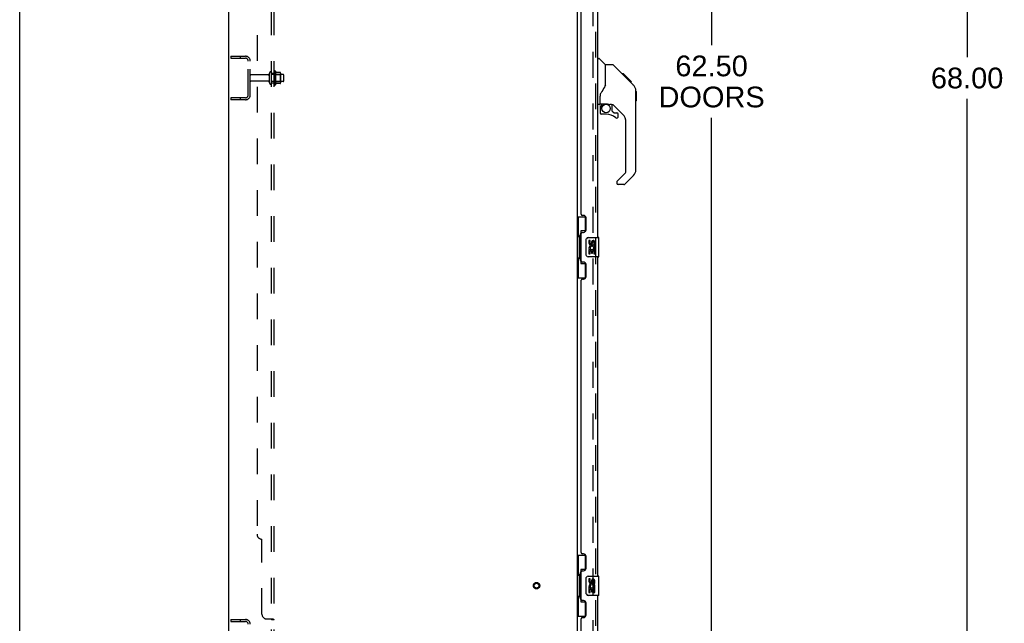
# Model space of a CAD drawing. Header units: inches. Extents: x 0 to 243, y 0 to 157.
# Tile 4 of 63: x 0 to 51, y 52 to 84. Entities that reach past the tile are written whole.
import ezdxf

# ---------------------------------------------------------------- set-up
doc = ezdxf.new("R2010")
doc.units = ezdxf.units.IN
doc.header["$LTSCALE"] = 13.357143
doc.header["$MEASUREMENT"] = 0
doc.linetypes.add('HIDDEN', pattern=[0.2, 0.1, -0.1])
doc.layers.get('0').update_dxf_attribs({"linetype": 'CONTINUOUS'})
for name, color, linetype in [('DEFAULT_2', 8, 'HIDDEN'), ('DIMENSIONS', 7, 'CONTINUOUS'), ('LEFTHAND_DOOR_ASSEMBLY', 7, 'CONTINUOUS'), ('RIGHTHAND_DOOR_ASSEMBLY', 7, 'CONTINUOUS'), ('SUBPANEL', 7, 'CONTINUOUS')]:
    doc.layers.add(name, color=color, linetype=linetype)
doc.styles.get("Standard").update_dxf_attribs({"font": 'arial.ttf'})
doc.dimstyles.new('DIMSTYLE_1', dxfattribs={"dimtxt": 1.071429, "dimasz": 1.428571, "dimexe": 0.09, "dimexo": 0.07, "dimgap": 0.0375, "dimtad": 0, "dimtih": 1, "dimtoh": 1, "dimzin": 4, "dimdsep": 46, "dimtxsty": 'Standard', "dimblk": '_FILLED', "dimblk1": '_FILLED', "dimblk2": '_FILLED', "dimcen": 0.09, "dimadec": 3, "dimazin": 1, "dimtfac": 1, "dimtdec": 3, "dimtofl": 0, "dimtmove": 0, "dimatfit": 3, "dimldrblk": '_FILLED', "dimfxl": 0, "dimtolj": 1, "dimtzin": 4, "dimarcsym": 0})

# ---------------------------------------------------------------- blocks, each defined once
blk = doc.blocks.new('_FILLED')
at = {"color": 0, "linetype": 'ByBlock'}
blk.add_solid([(0, 0), (-1, 0.2), (-1, -0.2)], dxfattribs=at)
blk = doc.blocks.new('*D9')
at = {"layer": 'DIMENSIONS', "color": 2, "linetype": 'Continuous'}
for p, q in [((30.624, 111.925), (37.04, 111.925)), ((35.754, 111.925), (35.754, 82.371)), ((35.754, 49.425), (35.754, 78.621)), ((30.624, 49.425), (37.04, 49.425))]:
    blk.add_line(p, q, dxfattribs=at)
at = {"layer": 'DIMENSIONS', "color": 2, "linetype": 'Continuous', "xscale": 1.4285714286, "yscale": 1.4285714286, "zscale": 1.4285714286}
for p, rotation in [((35.754, 111.925), 90), ((35.754, 49.425), 270)]:
    blk.add_blockref('_FILLED', p, dxfattribs=dict(at, rotation=rotation))
at = {"layer": 'DIMENSIONS', "color": 2, "linetype": 'Continuous', "insert": (35.754, 81.836), "char_height": 1.0714, "width": 5.48062, "attachment_point": 2, "line_spacing_factor": 0.9}
blk.add_mtext('62.50\\PDOORS', dxfattribs=at)
blk = doc.blocks.new('*D12')
at = {"layer": 'DIMENSIONS', "color": 2, "linetype": 'Continuous'}
for p, q in [((50.81, 114.675), (47.672, 114.675)), ((48.958, 114.675), (48.958, 81.746)), ((48.958, 46.675), (48.958, 79.604)), ((50.81, 46.675), (47.672, 46.675))]:
    blk.add_line(p, q, dxfattribs=at)
at = {"layer": 'DIMENSIONS', "color": 2, "linetype": 'Continuous', "xscale": 1.4285714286, "yscale": 1.4285714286, "zscale": 1.4285714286}
for p, rotation in [((48.958, 114.675), 90), ((48.958, 46.675), 270)]:
    blk.add_blockref('_FILLED', p, dxfattribs=dict(at, rotation=rotation))
at = {"layer": 'DIMENSIONS', "color": 2, "linetype": 'Continuous', "insert": (48.958, 81.211), "char_height": 1.0714, "width": 3.74403, "attachment_point": 2, "line_spacing_factor": 0.9}
blk.add_mtext('68.00', dxfattribs=at)

msp = doc.modelspace()

# ---------------------------------------------------------------- linework, layer by layer
at = {"color": 7, "linetype": 'Continuous'}
msp.add_line((0, 0), (0, 157.143), dxfattribs=at)
at = {"color": 3, "linetype": 'Continuous'}
for p, q in [((10.813, 46.779), (10.813, 114.571)), ((28.813, 111.227), (28.813, 50.123))]:
    msp.add_line(p, q, dxfattribs=at)
at = {"layer": 'DEFAULT_2', "color": 8, "linetype": 'HIDDEN'}
for p, q in [((29.625, 111.409), (29.625, 49.941)), ((10.917, 81.8), (10.917, 81.696)), ((10.917, 81.8), (11.67, 81.8)), ((10.917, 81.696), (11.67, 81.696)), ((11.387, 81.8), (11.387, 81.696)), ((11.813, 79.797), (11.813, 81.554)), ((11.917, 79.797), (11.917, 81.554)), ((12.907, 80.418), (12.907, 80.933)), ((13.017, 80.418), (13.017, 80.933)), ((13.142, 81.009), (13.142, 80.341)), ((13.212, 81.031), (13.212, 80.319)), ((13.467, 80.953), (13.24, 80.953)), ((13.478, 80.931), (13.478, 80.419)), ((12.844, 80.84), (11.947, 80.84)), ((12.844, 80.51), (11.947, 80.51)), ((13.612, 80.863), (13.017, 80.863)), ((13.612, 80.488), (13.017, 80.488)), ((13.162, 80.859), (13.142, 80.879)), ((13.162, 80.492), (13.142, 80.472)), ((13.162, 80.859), (13.162, 80.492)), ((13.162, 80.859), (13.458, 80.859)), ((13.162, 80.492), (13.458, 80.492)), ((13.467, 80.398), (13.24, 80.398)), ((13.458, 80.859), (13.478, 80.879)), ((13.458, 80.859), (13.458, 80.492)), ((13.458, 80.492), (13.478, 80.472)), ((13.642, 80.518), (13.642, 80.833)), ((10.917, 79.654), (10.917, 79.55)), ((11.67, 79.654), (10.917, 79.654)), ((11.67, 79.55), (10.917, 79.55)), ((11.387, 79.654), (11.387, 79.55)), ((10.917, 52.675), (11.67, 52.675)), ((10.917, 52.675), (10.917, 52.571)), ((10.917, 52.571), (11.67, 52.571)), ((11.387, 52.675), (11.387, 52.571))]:
    msp.add_line(p, q, dxfattribs=at)
for radius in [0.164, 0.124]:
    msp.add_circle((26.709, 54.425), radius, dxfattribs=at)
for centre, radius, start, end in [((11.67, 81.554), 0.246, 0, 90), ((11.67, 81.554), 0.142, 0, 90), ((12.844, 80.903), 0.0625, 270, 360), ((12.962, 80.933), 0.055, 360, 180), ((13.18, 81.009), 0.0384, 34.4497, 180), ((12.612, 80.675), 0.698, 23.9679, 30.6631), ((13.258, 80.963), 0.01, 203.9679, 270), ((13.467, 80.943), 0.01, 5.1938, 90), ((13.337, 80.931), 0.141, 0, 5.2081), ((11.947, 80.81), 0.03, 90, 180), ((11.947, 80.54), 0.03, 180, 270), ((12.844, 80.448), 0.0625, 0, 90), ((12.962, 80.418), 0.055, 180, 0), ((12.612, 80.675), 0.698, 329.3369, 336.0321), ((13.258, 80.388), 0.01, 90, 156.0321), ((13.467, 80.408), 0.01, 270, 354.8062), ((13.337, 80.419), 0.141, 354.7919, 360), ((13.612, 80.833), 0.03, 360, 90), ((13.612, 80.518), 0.03, 270, 0), ((13.18, 80.341), 0.0384, 180, 325.5503), ((11.67, 79.797), 0.246, 270, 360), ((11.67, 79.797), 0.142, 270, 360), ((11.67, 52.429), 0.246, 0, 90), ((11.67, 52.429), 0.142, 0, 90)]:
    msp.add_arc(centre, radius, start, end, dxfattribs=at)
at = {"layer": 'LEFTHAND_DOOR_ASSEMBLY', "color": 8, "linetype": 'HIDDEN'}
msp.add_line((29.767, 49.672), (29.767, 111.679), dxfattribs=at)
at = {"layer": 'LEFTHAND_DOOR_ASSEMBLY', "color": 3, "linetype": 'Continuous'}
for p, q in [((29.871, 72.425), (29.871, 88.925)), ((29.017, 73.633), (29.017, 87.718)), ((29.137, 73.573), (29.077, 73.573)), ((29.267, 72.823), (29.267, 73.443)), ((29.017, 71.218), (29.017, 72.633)), ((29.077, 72.693), (29.137, 72.693)), ((29.871, 54.925), (29.871, 71.425)), ((29.137, 71.158), (29.077, 71.158)), ((29.267, 70.408), (29.267, 71.028)), ((29.017, 56.133), (29.017, 70.218)), ((29.077, 70.278), (29.137, 70.278)), ((29.137, 56.073), (29.077, 56.073)), ((29.267, 55.323), (29.267, 55.943)), ((29.017, 53.718), (29.017, 55.133)), ((29.077, 55.193), (29.137, 55.193)), ((29.137, 53.658), (29.077, 53.658)), ((29.267, 52.908), (29.267, 53.528)), ((29.871, 49.672), (29.871, 53.925)), ((29.017, 49.549), (29.017, 52.718)), ((29.077, 52.778), (29.137, 52.778))]:
    msp.add_line(p, q, dxfattribs=at)
at = {"layer": 'LEFTHAND_DOOR_ASSEMBLY', "color": 7, "linetype": 'Continuous'}
for p, q in [((29.871, 81.679), (29.933, 81.679)), ((30.259, 81.37), (29.961, 81.667)), ((30.626, 81.364), (30.264, 81.364)), ((30.264, 80.26), (30.264, 81.364)), ((31.446, 80.576), (30.681, 81.341)), ((31.203, 80.886), (31.136, 80.886)), ((31.21, 80.879), (31.143, 80.879)), ((31.22, 80.869), (31.153, 80.869)), ((31.226, 80.863), (31.159, 80.863)), ((31.234, 80.855), (31.167, 80.855)), ((31.254, 80.835), (31.187, 80.835)), ((31.203, 80.886), (31.529, 80.56)), ((31.276, 80.813), (31.209, 80.813)), ((31.3, 80.789), (31.233, 80.789)), ((31.323, 80.766), (31.257, 80.766)), ((31.347, 80.742), (31.28, 80.742)), ((31.371, 80.718), (31.304, 80.718)), ((31.393, 80.696), (31.326, 80.696)), ((31.413, 80.676), (31.346, 80.676)), ((31.43, 80.659), (31.364, 80.659)), ((31.444, 80.645), (31.377, 80.645)), ((31.448, 80.641), (31.381, 80.641)), ((31.45, 80.639), (31.383, 80.639)), ((31.45, 80.639), (31.383, 80.639)), ((31.451, 80.638), (31.384, 80.638)), ((31.419, 80.603), (31.385, 80.637)), ((31.453, 80.636), (31.387, 80.636)), ((31.458, 80.631), (31.391, 80.631)), ((31.464, 80.625), (31.397, 80.625)), ((31.477, 80.612), (31.411, 80.612)), ((31.446, 80.576), (31.419, 80.603)), ((31.493, 80.596), (31.426, 80.596)), ((31.5, 80.589), (31.433, 80.589)), ((31.507, 80.582), (31.44, 80.582)), ((31.446, 80.576), (31.724, 80.297)), ((31.519, 80.57), (31.452, 80.57)), ((31.524, 80.565), (31.458, 80.565)), ((31.528, 80.561), (31.461, 80.561)), ((31.529, 80.56), (31.462, 80.56)), ((31.529, 80.56), (31.462, 80.56)), ((31.53, 80.559), (31.463, 80.559)), ((31.618, 80.471), (31.53, 80.559)), ((31.547, 80.475), (31.614, 80.475)), ((31.616, 80.473), (31.549, 80.473)), ((31.618, 80.471), (31.551, 80.471)), ((30.264, 80.322), (30.243, 80.264)), ((31.839, 80.02), (31.838, 80.05)), ((31.839, 75.917), (31.839, 80.02)), ((31.859, 79.969), (31.839, 79.988)), ((31.859, 79.969), (31.859, 79.492)), ((29.989, 79.336), (29.989, 79.743)), ((31.859, 79.492), (31.839, 79.473)), ((29.95, 79.297), (29.871, 79.297)), ((29.989, 79.119), (29.989, 78.882)), ((30.009, 79.338), (30.304, 79.338)), ((30.047, 79.259), (30.126, 79.338)), ((30.053, 79.253), (30.049, 79.256)), ((30.056, 79.249), (30.053, 79.253)), ((30.061, 79.245), (30.056, 79.249)), ((30.577, 79.297), (30.489, 79.297)), ((30.619, 78.965), (30.619, 79.292)), ((30.622, 78.957), (30.694, 78.885)), ((31.154, 78.801), (30.653, 79.302)), ((30.702, 78.882), (30.855, 78.882)), ((30.304, 78.803), (30.068, 78.803)), ((30.934, 78.684), (30.934, 78.803)), ((31.327, 75.831), (31.327, 78.383)), ((30.855, 75.307), (30.855, 75.242)), ((30.869, 75.34), (31.304, 75.776)), ((31.724, 75.638), (31.272, 75.186)), ((31.216, 75.163), (30.934, 75.163)), ((28.813, 73.5), (29.253, 73.5)), ((28.852, 73.5), (28.852, 72.475)), ((29.217, 73.5), (29.217, 72.72)), ((29.217, 72.765), (28.99, 72.765)), ((28.99, 72.765), (28.99, 71.085)), ((28.83, 72.475), (28.953, 72.475)), ((28.83, 72.475), (28.83, 71.375)), ((28.953, 72.505), (28.953, 72.526)), ((28.953, 71.375), (28.953, 72.475)), ((29.276, 71.525), (29.276, 72.325)), ((29.376, 72.425), (29.916, 72.425)), ((29.476, 72.271), (29.413, 72.271)), ((29.413, 72.271), (29.413, 72.135)), ((29.476, 72.135), (29.476, 72.271)), ((29.931, 71.44), (29.931, 72.41)), ((29.432, 71.81), (29.413, 71.81)), ((29.413, 71.81), (29.413, 71.579)), ((29.466, 71.81), (29.493, 71.829)), ((29.466, 71.81), (29.728, 71.81)), ((29.476, 71.747), (29.541, 71.747)), ((29.476, 71.579), (29.476, 71.747)), ((29.541, 72.197), (29.541, 72.128)), ((29.541, 71.747), (29.541, 71.611)), ((29.602, 72.135), (29.602, 72.177)), ((29.602, 71.747), (29.665, 71.747)), ((29.602, 71.611), (29.602, 71.747)), ((29.657, 71.846), (29.715, 71.821)), ((29.665, 72.177), (29.665, 72.04)), ((29.665, 72.04), (29.728, 72.04)), ((29.665, 71.747), (29.665, 71.579)), ((29.728, 72.04), (29.728, 72.177)), ((29.728, 71.579), (29.728, 71.81)), ((28.83, 71.375), (28.953, 71.375)), ((28.852, 71.375), (28.852, 70.35)), ((28.953, 71.324), (28.953, 71.345)), ((29.916, 71.425), (29.376, 71.425)), ((29.413, 71.579), (29.476, 71.579)), ((29.541, 71.611), (29.602, 71.611)), ((29.665, 71.579), (29.728, 71.579)), ((28.99, 71.085), (29.217, 71.085)), ((29.217, 71.13), (29.217, 70.35)), ((28.813, 70.35), (29.253, 70.35)), ((28.813, 56), (29.253, 56)), ((28.852, 56), (28.852, 54.975)), ((29.217, 56), (29.217, 55.22)), ((28.83, 54.975), (28.953, 54.975)), ((28.83, 54.975), (28.83, 53.875)), ((28.953, 55.005), (28.953, 55.026)), ((28.953, 53.875), (28.953, 54.975)), ((29.217, 55.265), (28.99, 55.265)), ((28.99, 55.265), (28.99, 53.585)), ((29.276, 54.025), (29.276, 54.825)), ((29.376, 54.925), (29.916, 54.925)), ((29.476, 54.771), (29.413, 54.771)), ((29.413, 54.771), (29.413, 54.635)), ((29.476, 54.635), (29.476, 54.771)), ((29.541, 54.697), (29.541, 54.628)), ((29.602, 54.635), (29.602, 54.677)), ((29.665, 54.677), (29.665, 54.54)), ((29.665, 54.54), (29.728, 54.54)), ((29.728, 54.54), (29.728, 54.677)), ((29.931, 53.94), (29.931, 54.91)), ((29.432, 54.31), (29.413, 54.31)), ((29.413, 54.31), (29.413, 54.079)), ((29.413, 54.079), (29.476, 54.079)), ((29.466, 54.31), (29.493, 54.329)), ((29.466, 54.31), (29.728, 54.31)), ((29.476, 54.247), (29.541, 54.247)), ((29.476, 54.079), (29.476, 54.247)), ((29.541, 54.247), (29.541, 54.111)), ((29.541, 54.111), (29.602, 54.111)), ((29.602, 54.247), (29.665, 54.247)), ((29.602, 54.111), (29.602, 54.247)), ((29.657, 54.346), (29.715, 54.321)), ((29.665, 54.247), (29.665, 54.079)), ((29.665, 54.079), (29.728, 54.079)), ((29.728, 54.079), (29.728, 54.31)), ((28.83, 53.875), (28.953, 53.875)), ((28.852, 53.875), (28.852, 52.85)), ((28.953, 53.824), (28.953, 53.845)), ((28.99, 53.585), (29.217, 53.585)), ((29.217, 53.63), (29.217, 52.85)), ((29.916, 53.925), (29.376, 53.925)), ((28.813, 52.85), (29.253, 52.85))]:
    msp.add_line(p, q, dxfattribs=at)
for points in [[(30.681, 81.341), (30.674, 81.348), (30.665, 81.353), (30.656, 81.358), (30.646, 81.361), (30.636, 81.363), (30.626, 81.364)], [(31.385, 80.637), (31.363, 80.659), (31.341, 80.681), (31.32, 80.702)], [(30.042, 79.914), (30.031, 79.897), (30.016, 79.868), (30.004, 79.836), (29.995, 79.802), (29.99, 79.768), (29.989, 79.743)], [(30.243, 80.264), (30.213, 80.195), (30.177, 80.125), (30.135, 80.053), (30.087, 79.98), (30.042, 79.914)], [(31.839, 80.02), (31.838, 80.05), (31.833, 80.091), (31.823, 80.131), (31.809, 80.17), (31.792, 80.207), (31.77, 80.242), (31.745, 80.275), (31.724, 80.297)], [(30.061, 79.245), (30.051, 79.234), (30.043, 79.224), (30.035, 79.212), (30.028, 79.2), (30.022, 79.187), (30.018, 79.174), (30.014, 79.161), (30.011, 79.147), (30.009, 79.133), (30.009, 79.119)], [(30.049, 79.256), (30.048, 79.257), (30.047, 79.258), (30.047, 79.259), (30.047, 79.259)], [(30.304, 79.338), (30.312, 79.338), (30.331, 79.337), (30.352, 79.335), (30.372, 79.331), (30.391, 79.326), (30.409, 79.321), (30.425, 79.316), (30.439, 79.311), (30.451, 79.307), (30.462, 79.303), (30.471, 79.3), (30.479, 79.298), (30.487, 79.297), (30.489, 79.297)], [(28.99, 72.741), (28.99, 72.738), (28.99, 72.734), (28.991, 72.73), (28.993, 72.726), (28.994, 72.721), (28.996, 72.716), (28.999, 72.711), (29.002, 72.705), (29.005, 72.698), (29.009, 72.691), (29.013, 72.684), (29.018, 72.676), (29.023, 72.668), (29.026, 72.664)], [(29.276, 72.325), (29.276, 72.331), (29.277, 72.338), (29.278, 72.344), (29.279, 72.35), (29.281, 72.356), (29.283, 72.361)], [(29.283, 71.489), (29.281, 71.495), (29.279, 71.5), (29.278, 71.506), (29.277, 71.513), (29.276, 71.519), (29.276, 71.525)], [(29.026, 71.186), (29.023, 71.182), (29.018, 71.174), (29.013, 71.166), (29.009, 71.159), (29.005, 71.152), (29.002, 71.146), (28.999, 71.14), (28.996, 71.134), (28.994, 71.129), (28.993, 71.124), (28.991, 71.12), (28.99, 71.116), (28.99, 71.112), (28.99, 71.109)], [(28.99, 55.241), (28.99, 55.238), (28.99, 55.234), (28.991, 55.23), (28.993, 55.226), (28.994, 55.221), (28.996, 55.216), (28.999, 55.211), (29.002, 55.205), (29.005, 55.198), (29.009, 55.191), (29.013, 55.184), (29.018, 55.176), (29.023, 55.168), (29.026, 55.164)], [(29.276, 54.825), (29.276, 54.831), (29.277, 54.838), (29.278, 54.844), (29.279, 54.85), (29.281, 54.856), (29.283, 54.861)], [(29.283, 53.989), (29.281, 53.995), (29.279, 54), (29.278, 54.006), (29.277, 54.013), (29.276, 54.019), (29.276, 54.025)], [(29.026, 53.686), (29.023, 53.682), (29.018, 53.674), (29.013, 53.666), (29.009, 53.659), (29.005, 53.652), (29.002, 53.646), (28.999, 53.64), (28.996, 53.634), (28.994, 53.629), (28.993, 53.624), (28.991, 53.62), (28.99, 53.616), (28.99, 53.612), (28.99, 53.609)]]:
    msp.add_lwpolyline(points, dxfattribs=at)
msp.add_circle((30.304, 79.098), 0.217, dxfattribs=at)
for centre, radius, start, end in [((29.933, 81.64), 0.0394, 45, 90), ((30.245, 81.356), 0.0197, 0, 45), ((31.406, 80.004), 0.433, 42.2386, 42.7273), ((29.95, 79.336), 0.0394, 270, 360), ((30.009, 79.358), 0.0197, 180, 270), ((30.186, 79.119), 0.197, 135, 180), ((30.068, 78.882), 0.0787, 180, 270), ((30.577, 79.1), 0.197, 45, 90), ((30.631, 78.965), 0.0118, 180, 225), ((30.702, 78.894), 0.0118, 225, 270), ((30.855, 78.803), 0.0787, 0, 90), ((30.304, 78.016), 0.787, 50.4788, 90), ((30.855, 78.684), 0.0787, 230.4788, 360), ((30.737, 78.383), 0.591, 0, 45), ((31.249, 75.831), 0.0787, 315, 360), ((31.446, 75.917), 0.394, 315, 360), ((30.902, 75.307), 0.0472, 135, 180), ((30.934, 75.242), 0.0787, 180, 270), ((31.216, 75.242), 0.0787, 270, 315), ((29.376, 72.325), 0.1, 90, 158.7946), ((29.634, 72.177), 0.0943, 68.6999, 167.4338), ((29.634, 72.177), 0.0943, 0, 68.6704), ((29.916, 72.41), 0.015, 0, 90), ((29.508, 72.135), 0.0943, 180, 360), ((29.567, 71.883), 0.154, 161.4199, 206.1963), ((29.571, 71.883), 0.157, 336.5966, 161.8791), ((29.571, 71.883), 0.157, 205.737, 207.8532), ((29.508, 72.135), 0.0314, 180, 261.2295), ((29.571, 71.883), 0.0943, 336.5966, 215.1122), ((29.507, 72.139), 0.0362, 263.4285, 341.7628), ((29.633, 72.177), 0.0314, 0, 180.0485), ((29.376, 71.525), 0.1, 201.205, 270), ((29.916, 71.44), 0.015, 270, 360), ((29.376, 54.825), 0.1, 90, 158.7946), ((29.508, 54.635), 0.0943, 180, 360), ((29.571, 54.383), 0.157, 336.5966, 161.8791), ((29.508, 54.635), 0.0314, 180, 261.2295), ((29.571, 54.383), 0.0943, 336.5966, 215.1122), ((29.507, 54.639), 0.0362, 263.4285, 341.7628), ((29.634, 54.677), 0.0943, 68.6999, 167.4338), ((29.633, 54.677), 0.0314, 0, 180.0485), ((29.634, 54.677), 0.0943, 0, 68.6704), ((29.916, 54.91), 0.015, 0, 90), ((29.376, 54.025), 0.1, 201.205, 270), ((29.567, 54.383), 0.154, 161.4199, 206.1963), ((29.571, 54.383), 0.157, 205.737, 207.8532), ((29.916, 53.94), 0.015, 270, 360)]:
    msp.add_arc(centre, radius, start, end, dxfattribs=at)
at = {"layer": 'LEFTHAND_DOOR_ASSEMBLY', "color": 3, "linetype": 'Continuous'}
for centre, radius, start, end in [((29.077, 73.633), 0.06, 180, 270), ((29.137, 73.443), 0.13, 0, 90), ((29.137, 72.823), 0.13, 270, 360), ((29.077, 72.633), 0.06, 90, 180), ((29.077, 71.218), 0.06, 180, 270), ((29.137, 71.028), 0.13, 0, 90), ((29.077, 70.218), 0.06, 90, 180), ((29.137, 70.408), 0.13, 270, 360), ((29.077, 56.133), 0.06, 180, 270), ((29.137, 55.943), 0.13, 0, 90), ((29.077, 55.133), 0.06, 90, 180), ((29.137, 55.323), 0.13, 270, 360), ((29.077, 53.718), 0.06, 180, 270), ((29.137, 53.528), 0.13, 0, 90), ((29.077, 52.718), 0.06, 90, 180), ((29.137, 52.908), 0.13, 270, 360)]:
    msp.add_arc(centre, radius, start, end, dxfattribs=at)
at = {"layer": 'LEFTHAND_DOOR_ASSEMBLY', "color": 7, "linetype": 'Continuous'}
for centre, start_param, end_param in [((29.057, 72.516), 0.699287, 1.51401), ((29.057, 72.516), -4.655602, -3.84088), ((29.057, 71.335), 0.699287, 1.51401), ((29.057, 71.335), -4.655602, -3.84088), ((29.057, 55.016), 0.699287, 1.51401), ((29.057, 55.016), -4.655602, -3.84088), ((29.057, 53.835), 0.699287, 1.51401), ((29.057, 53.835), -4.655602, -3.84088)]:
    msp.add_ellipse(centre, major_axis=(0, 0.18), ratio=0.579493, start_param=start_param, end_param=end_param, dxfattribs=at)
at = {"layer": 'RIGHTHAND_DOOR_ASSEMBLY', "color": 8, "linetype": 'HIDDEN'}
msp.add_line((29.767, 49.672), (29.767, 111.679), dxfattribs=at)
at = {"layer": 'RIGHTHAND_DOOR_ASSEMBLY', "color": 7, "linetype": 'Continuous'}
for centre, radius, start, end in [((31.406, 80.004), 0.433, 42.2386, 42.7273), ((30.186, 79.119), 0.197, 135, 180), ((30.068, 78.882), 0.0787, 180, 270), ((30.855, 78.803), 0.0787, 0, 90), ((30.855, 78.684), 0.0787, 230.4788, 360), ((31.446, 75.917), 0.394, 315, 360)]:
    msp.add_arc(centre, radius, start, end, dxfattribs=at)
at = {"layer": 'SUBPANEL', "color": 8, "linetype": 'HIDDEN'}
for p, q in [((13.017, 50.831), (13.017, 110.519)), ((13.142, 50.831), (13.142, 110.519)), ((12.267, 104.269), (12.267, 57.081)), ((13.017, 80.925), (13.142, 80.925)), ((13.017, 80.425), (13.142, 80.425)), ((12.517, 52.956), (12.517, 56.831)), ((12.767, 52.706), (13.088, 52.706)), ((13.004, 52.685), (13.006, 52.684)), ((13.017, 52.671), (13.142, 52.671))]:
    msp.add_line(p, q, dxfattribs=at)
for points in [[(12.991, 52.706), (12.991, 52.705), (12.991, 52.703), (12.991, 52.701), (12.991, 52.7), (12.992, 52.698), (12.992, 52.696), (12.993, 52.695), (12.994, 52.693), (12.996, 52.692), (12.997, 52.691), (12.999, 52.689), (13, 52.688), (13.002, 52.687), (13.004, 52.685)], [(12.991, 52.706), (12.991, 52.705), (12.991, 52.703)], [(12.991, 52.7), (12.992, 52.698), (12.992, 52.696), (12.993, 52.695), (12.994, 52.693), (12.996, 52.692), (12.997, 52.691), (12.999, 52.689), (13, 52.688)], [(13.006, 52.684), (13.008, 52.683), (13.01, 52.681), (13.012, 52.68), (13.013, 52.678), (13.015, 52.677), (13.016, 52.675), (13.016, 52.674), (13.017, 52.672), (13.017, 52.671)], [(13.01, 52.681), (13.012, 52.68), (13.013, 52.678)], [(13.015, 52.677), (13.016, 52.675), (13.016, 52.674), (13.017, 52.672), (13.017, 52.671)], [(13.088, 52.706), (13.09, 52.705), (13.092, 52.703), (13.095, 52.702), (13.098, 52.7), (13.101, 52.698), (13.105, 52.697), (13.108, 52.695)], [(13.09, 52.705), (13.092, 52.703), (13.095, 52.702)], [(13.108, 52.695), (13.116, 52.692), (13.119, 52.691), (13.123, 52.689)], [(13.123, 52.689), (13.126, 52.688), (13.129, 52.686), (13.131, 52.685), (13.134, 52.683), (13.136, 52.681), (13.138, 52.679), (13.14, 52.677), (13.141, 52.676), (13.141, 52.674), (13.142, 52.672), (13.142, 52.671)], [(13.131, 52.685), (13.134, 52.683), (13.136, 52.681), (13.138, 52.679), (13.14, 52.677), (13.141, 52.676), (13.141, 52.674), (13.142, 52.672), (13.142, 52.671)]]:
    msp.add_lwpolyline(points, dxfattribs=at)
for centre in [(12.517, 57.081), (12.767, 52.956)]:
    msp.add_arc(centre, 0.25, 180, 270, dxfattribs=at)

# ---------------------------------------------------------------- dimensions: what is measured, and where the dimension line sits
at = {"layer": 'DIMENSIONS', "color": 2, "linetype": 'Continuous'}
dim = msp.add_linear_dim(base=(48.958, 46.675), p1=(50.88, 114.675), p2=(50.88, 46.675), angle=270, dimstyle='DIMSTYLE_1', dxfattribs=at)
dim.commit()
dim.dimension.update_dxf_attribs({"geometry": '*D12', "text_midpoint": (48.95, 80.669), "dimtype": 160})
dim = msp.add_linear_dim(base=(35.754, 49.425), p1=(30.554, 111.925), p2=(30.554, 49.425), angle=270, text='<>\\PDOORS', dimstyle='DIMSTYLE_1', dxfattribs=at)
dim.commit()
dim.dimension.update_dxf_attribs({"geometry": '*D9', "text_midpoint": (35.754, 80.496), "dimtype": 160})

doc.saveas('drawing.dxf')
